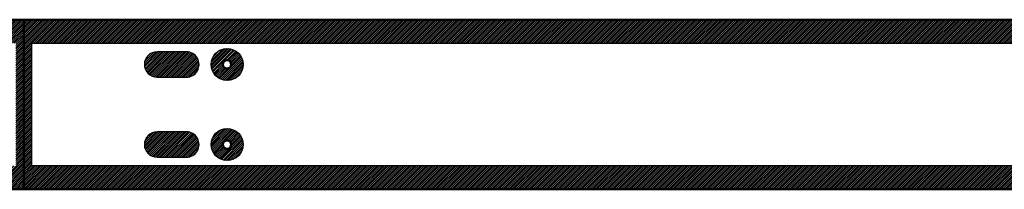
# Model space of a CAD drawing. Header units: millimetres. Extents: x 0 to 3050, y -127 to 0.
# Tile 4 of 6: x 1522 to 2260, y -127 to 0. Entities that reach past the tile are written whole.
import ezdxf

# ---------------------------------------------------------------- set-up
doc = ezdxf.new("R2010")
doc.units = ezdxf.units.MM
for name, color, linetype, true_color in [('SkLO BORDER OF DRILLING AREA', 96, 'Continuous', 0x007f00), ('SkLO CANOPY OUTLINE', 192, 'Continuous', 0x7d26cd), ('SkLO MOUNTING HOLES', 192, 'Continuous', 0x7d26cd), ('SkLO NO DRILLING AREA', 12, 'Continuous', 0xc80000)]:
    doc.layers.add(name, color=color, linetype=linetype, true_color=true_color)
pattern_1 = [(45, (11630.7304, 127), (-0.70710678, 0.70710678), [])]

msp = doc.modelspace()

# ---------------------------------------------------------------- hatches: boundary and pattern name
at = {"layer": 'SkLO NO DRILLING AREA'}
h = msp.add_hatch(dxfattribs=at)
h.set_pattern_fill('Hatch1', color=256, scale=8, angle=45, style=0, pattern_type=2)
h.set_pattern_definition([(45, (12133.8838, 508), (-0.70710678, 0.70710678), [])])
h.paths.add_polyline_path([(0, 0), (1525, 0), (1525, -127), (0, -127)], flags=0)
h.paths.add_polyline_path([(17.5, -17.5), (1519, -17.5), (1519, -109.5), (17.5, -109.5)], flags=0)
h = msp.add_hatch(dxfattribs=at)
h.set_pattern_fill('Hatch1', color=256, scale=8, angle=45, style=0, pattern_type=2)
h.set_pattern_definition([(45, (13658.8838, 508), (-0.70710678, 0.70710678), [])])
h.paths.add_polyline_path([(1525, 0), (3050, 0), (3050, -127), (1525, -127)], flags=0)
h.paths.add_polyline_path([(1531, -17.5), (3032.5, -17.5), (3032.5, -109.5), (1531, -109.5)], flags=0)
h = msp.add_hatch(dxfattribs=at)
h.set_pattern_fill('Hatch1', color=256, scale=8, angle=45, style=0, pattern_type=2)
h.set_pattern_definition(pattern_1)
h.paths.add_polyline_path([(1689.5, -33.5), (1689.5, -33.29), (1689.49, -33.08), (1689.48, -32.87), (1689.47, -32.67), (1689.45, -32.46), (1689.43, -32.25), (1689.41, -32.04), (1689.38, -31.83), (1689.35, -31.63), (1689.32, -31.42), (1689.28, -31.22), (1689.24, -31.01), (1689.19, -30.81), (1689.15, -30.6), (1689.09, -30.4), (1689.04, -30.2), (1688.98, -30), (1688.92, -29.8), (1688.85, -29.6), (1688.78, -29.41), (1688.71, -29.21), (1688.63, -29.02), (1688.55, -28.82), (1688.47, -28.63), (1688.38, -28.44), (1688.29, -28.25), (1688.2, -28.07), (1688.1, -27.88), (1688, -27.7), (1687.9, -27.52), (1687.8, -27.33), (1687.69, -27.16), (1687.57, -26.98), (1687.46, -26.81), (1687.34, -26.63), (1687.22, -26.46), (1687.1, -26.3), (1686.97, -26.13), (1686.84, -25.97), (1686.71, -25.8), (1686.57, -25.65), (1686.43, -25.49), (1686.29, -25.33), (1686.15, -25.18), (1686, -25.03), (1685.86, -24.89), (1685.7, -24.74), (1685.55, -24.6), (1685.39, -24.46), (1685.24, -24.33), (1685.07, -24.19), (1684.91, -24.06), (1684.75, -23.93), (1684.58, -23.81), (1684.41, -23.69), (1684.24, -23.57), (1684.06, -23.45), (1683.89, -23.34), (1683.71, -23.23), (1683.53, -23.13), (1683.35, -23.02), (1683.17, -22.92), (1682.98, -22.82), (1682.79, -22.73), (1682.61, -22.64), (1682.42, -22.55), (1682.22, -22.47), (1682.03, -22.39), (1681.84, -22.31), (1681.64, -22.24), (1681.45, -22.17), (1681.25, -22.1), (1681.05, -22.04), (1680.85, -21.98), (1680.65, -21.92), (1680.45, -21.87), (1680.24, -21.82), (1680.04, -21.77), (1679.83, -21.73), (1679.63, -21.69), (1679.42, -21.66), (1679.22, -21.62), (1679.01, -21.6), (1678.8, -21.57), (1678.59, -21.55), (1678.39, -21.53), (1678.18, -21.52), (1677.97, -21.51), (1677.76, -21.5), (1677.55, -21.5), (1677.34, -21.5), (1677.13, -21.51), (1676.93, -21.51), (1676.72, -21.53), (1676.51, -21.54), (1676.3, -21.56), (1676.09, -21.58), (1675.89, -21.61), (1675.68, -21.64), (1675.47, -21.67), (1675.27, -21.71), (1675.06, -21.75), (1674.86, -21.79), (1674.66, -21.84), (1674.45, -21.89), (1674.25, -21.95), (1674.05, -22.01), (1673.85, -22.07), (1673.65, -22.13), (1673.46, -22.2), (1673.26, -22.27), (1673.07, -22.35), (1672.87, -22.43), (1672.68, -22.51), (1672.49, -22.6), (1672.3, -22.69), (1672.11, -22.78), (1671.93, -22.87), (1671.74, -22.97), (1671.56, -23.07), (1671.38, -23.18), (1671.2, -23.29), (1671.02, -23.4), (1670.85, -23.51), (1670.68, -23.63), (1670.51, -23.75), (1670.34, -23.87), (1670.17, -24), (1670.01, -24.13), (1669.84, -24.26), (1669.68, -24.39), (1669.53, -24.53), (1669.37, -24.67), (1669.22, -24.81), (1669.07, -24.96), (1668.92, -25.11), (1668.78, -25.26), (1668.64, -25.41), (1668.5, -25.57), (1668.36, -25.72), (1668.23, -25.88), (1668.09, -26.05), (1667.97, -26.21), (1667.84, -26.38), (1667.72, -26.55), (1667.6, -26.72), (1667.48, -26.89), (1667.37, -27.07), (1667.26, -27.25), (1667.15, -27.42), (1667.05, -27.61), (1666.95, -27.79), (1666.85, -27.97), (1666.75, -28.16), (1666.66, -28.35), (1666.57, -28.54), (1666.49, -28.73), (1666.41, -28.92), (1666.33, -29.11), (1666.26, -29.31), (1666.18, -29.5), (1666.12, -29.7), (1666.05, -29.9), (1665.99, -30.1), (1665.93, -30.3), (1665.88, -30.5), (1665.83, -30.71), (1665.78, -30.91), (1665.74, -31.11), (1665.7, -31.32), (1665.66, -31.52), (1665.63, -31.73), (1665.6, -31.94), (1665.58, -32.15), (1665.55, -32.35), (1665.54, -32.56), (1665.52, -32.77), (1665.51, -32.98), (1665.5, -33.19), (1665.5, -33.4), (1665.5, -33.6), (1665.5, -33.81), (1665.51, -34.02), (1665.52, -34.23), (1665.54, -34.44), (1665.55, -34.65), (1665.58, -34.85), (1665.6, -35.06), (1665.63, -35.27), (1665.66, -35.48), (1665.7, -35.68), (1665.74, -35.89), (1665.78, -36.09), (1665.83, -36.29), (1665.88, -36.5), (1665.93, -36.7), (1665.99, -36.9), (1666.05, -37.1), (1666.12, -37.3), (1666.18, -37.5), (1666.26, -37.69), (1666.33, -37.89), (1666.41, -38.08), (1666.49, -38.27), (1666.57, -38.46), (1666.66, -38.65), (1666.75, -38.84), (1666.85, -39.03), (1666.95, -39.21), (1667.05, -39.39), (1667.15, -39.58), (1667.26, -39.75), (1667.37, -39.93), (1667.48, -40.11), (1667.6, -40.28), (1667.72, -40.45), (1667.84, -40.62), (1667.97, -40.79), (1668.09, -40.95), (1668.23, -41.12), (1668.36, -41.28), (1668.5, -41.43), (1668.64, -41.59), (1668.78, -41.74), (1668.92, -41.89), (1669.07, -42.04), (1669.22, -42.19), (1669.37, -42.33), (1669.53, -42.47), (1669.68, -42.61), (1669.84, -42.74), (1670.01, -42.87), (1670.17, -43), (1670.34, -43.13), (1670.51, -43.25), (1670.68, -43.37), (1670.85, -43.49), (1671.02, -43.6), (1671.2, -43.71), (1671.38, -43.82), (1671.56, -43.93), (1671.74, -44.03), (1671.93, -44.13), (1672.11, -44.22), (1672.3, -44.31), (1672.49, -44.4), (1672.68, -44.49), (1672.87, -44.57), (1673.07, -44.65), (1673.26, -44.73), (1673.46, -44.8), (1673.65, -44.87), (1673.85, -44.93), (1674.05, -44.99), (1674.25, -45.05), (1674.45, -45.11), (1674.66, -45.16), (1674.86, -45.21), (1675.06, -45.25), (1675.27, -45.29), (1675.47, -45.33), (1675.68, -45.36), (1675.89, -45.39), (1676.09, -45.42), (1676.3, -45.44), (1676.51, -45.46), (1676.72, -45.47), (1676.93, -45.49), (1677.13, -45.49), (1677.34, -45.5), (1677.55, -45.5), (1677.76, -45.5), (1677.97, -45.49), (1678.18, -45.48), (1678.39, -45.47), (1678.59, -45.45), (1678.8, -45.43), (1679.01, -45.4), (1679.22, -45.38), (1679.42, -45.34), (1679.63, -45.31), (1679.83, -45.27), (1680.04, -45.23), (1680.24, -45.18), (1680.45, -45.13), (1680.65, -45.08), (1680.85, -45.02), (1681.05, -44.96), (1681.25, -44.9), (1681.45, -44.83), (1681.64, -44.76), (1681.84, -44.69), (1682.03, -44.61), (1682.22, -44.53), (1682.42, -44.45), (1682.61, -44.36), (1682.79, -44.27), (1682.98, -44.18), (1683.17, -44.08), (1683.35, -43.98), (1683.53, -43.87), (1683.71, -43.77), (1683.89, -43.66), (1684.06, -43.55), (1684.24, -43.43), (1684.41, -43.31), (1684.58, -43.19), (1684.75, -43.07), (1684.91, -42.94), (1685.07, -42.81), (1685.24, -42.67), (1685.39, -42.54), (1685.55, -42.4), (1685.7, -42.26), (1685.86, -42.11), (1686, -41.97), (1686.15, -41.82), (1686.29, -41.67), (1686.43, -41.51), (1686.57, -41.35), (1686.71, -41.2), (1686.84, -41.03), (1686.97, -40.87), (1687.1, -40.7), (1687.22, -40.54), (1687.34, -40.37), (1687.46, -40.19), (1687.57, -40.02), (1687.69, -39.84), (1687.8, -39.67), (1687.9, -39.48), (1688, -39.3), (1688.1, -39.12), (1688.2, -38.93), (1688.29, -38.75), (1688.38, -38.56), (1688.47, -38.37), (1688.55, -38.18), (1688.63, -37.98), (1688.71, -37.79), (1688.78, -37.59), (1688.85, -37.4), (1688.92, -37.2), (1688.98, -37), (1689.04, -36.8), (1689.09, -36.6), (1689.15, -36.4), (1689.19, -36.19), (1689.24, -35.99), (1689.28, -35.78), (1689.32, -35.58), (1689.35, -35.37), (1689.38, -35.17), (1689.41, -34.96), (1689.43, -34.75), (1689.45, -34.54), (1689.47, -34.33), (1689.48, -34.13), (1689.49, -33.92), (1689.5, -33.71)], flags=0)
h.paths.add_polyline_path([(1680.6, -33.5), (1680.6, -33.55), (1680.6, -33.61), (1680.6, -33.66), (1680.59, -33.72), (1680.59, -33.77), (1680.58, -33.82), (1680.58, -33.88), (1680.57, -33.93), (1680.56, -33.98), (1680.55, -34.04), (1680.54, -34.09), (1680.53, -34.14), (1680.52, -34.2), (1680.51, -34.25), (1680.49, -34.3), (1680.48, -34.35), (1680.47, -34.4), (1680.45, -34.46), (1680.43, -34.51), (1680.41, -34.56), (1680.4, -34.61), (1680.38, -34.66), (1680.35, -34.71), (1680.33, -34.76), (1680.31, -34.81), (1680.29, -34.86), (1680.26, -34.9), (1680.24, -34.95), (1680.21, -35), (1680.19, -35.05), (1680.16, -35.09), (1680.13, -35.14), (1680.1, -35.18), (1680.07, -35.23), (1680.04, -35.27), (1680.01, -35.32), (1679.98, -35.36), (1679.95, -35.4), (1679.91, -35.45), (1679.88, -35.49), (1679.84, -35.53), (1679.81, -35.57), (1679.77, -35.61), (1679.73, -35.65), (1679.7, -35.69), (1679.66, -35.73), (1679.62, -35.76), (1679.58, -35.8), (1679.54, -35.83), (1679.5, -35.87), (1679.46, -35.9), (1679.41, -35.94), (1679.37, -35.97), (1679.33, -36), (1679.28, -36.03), (1679.24, -36.07), (1679.2, -36.1), (1679.15, -36.12), (1679.1, -36.15), (1679.06, -36.18), (1679.01, -36.21), (1678.96, -36.23), (1678.92, -36.26), (1678.87, -36.28), (1678.82, -36.31), (1678.77, -36.33), (1678.72, -36.35), (1678.67, -36.37), (1678.62, -36.39), (1678.57, -36.41), (1678.52, -36.43), (1678.47, -36.44), (1678.42, -36.46), (1678.37, -36.48), (1678.31, -36.49), (1678.26, -36.51), (1678.21, -36.52), (1678.16, -36.53), (1678.1, -36.54), (1678.05, -36.55), (1678, -36.56), (1677.94, -36.57), (1677.89, -36.58), (1677.84, -36.58), (1677.78, -36.59), (1677.73, -36.59), (1677.68, -36.6), (1677.62, -36.6), (1677.57, -36.6), (1677.51, -36.6), (1677.46, -36.6), (1677.41, -36.6), (1677.35, -36.6), (1677.3, -36.59), (1677.24, -36.59), (1677.19, -36.58), (1677.14, -36.58), (1677.08, -36.57), (1677.03, -36.56), (1676.98, -36.56), (1676.92, -36.55), (1676.87, -36.54), (1676.82, -36.52), (1676.77, -36.51), (1676.71, -36.5), (1676.66, -36.48), (1676.61, -36.47), (1676.56, -36.45), (1676.51, -36.44), (1676.46, -36.42), (1676.4, -36.4), (1676.35, -36.38), (1676.3, -36.36), (1676.25, -36.34), (1676.21, -36.32), (1676.16, -36.29), (1676.11, -36.27), (1676.06, -36.25), (1676.01, -36.22), (1675.97, -36.19), (1675.92, -36.17), (1675.87, -36.14), (1675.83, -36.11), (1675.78, -36.08), (1675.74, -36.05), (1675.69, -36.02), (1675.65, -35.99), (1675.61, -35.95), (1675.56, -35.92), (1675.52, -35.89), (1675.48, -35.85), (1675.44, -35.82), (1675.4, -35.78), (1675.36, -35.74), (1675.32, -35.71), (1675.28, -35.67), (1675.25, -35.63), (1675.21, -35.59), (1675.17, -35.55), (1675.14, -35.51), (1675.1, -35.47), (1675.07, -35.43), (1675.04, -35.38), (1675, -35.34), (1674.97, -35.3), (1674.94, -35.25), (1674.91, -35.21), (1674.88, -35.16), (1674.85, -35.12), (1674.83, -35.07), (1674.8, -35.02), (1674.77, -34.98), (1674.75, -34.93), (1674.72, -34.88), (1674.7, -34.83), (1674.68, -34.78), (1674.66, -34.73), (1674.63, -34.68), (1674.61, -34.63), (1674.6, -34.58), (1674.58, -34.53), (1674.56, -34.48), (1674.54, -34.43), (1674.53, -34.38), (1674.51, -34.33), (1674.5, -34.27), (1674.49, -34.22), (1674.47, -34.17), (1674.46, -34.12), (1674.45, -34.06), (1674.44, -34.01), (1674.43, -33.96), (1674.43, -33.9), (1674.42, -33.85), (1674.41, -33.8), (1674.41, -33.74), (1674.41, -33.69), (1674.4, -33.63), (1674.4, -33.58), (1674.4, -33.53), (1674.4, -33.47), (1674.4, -33.42), (1674.4, -33.37), (1674.41, -33.31), (1674.41, -33.26), (1674.41, -33.2), (1674.42, -33.15), (1674.43, -33.1), (1674.43, -33.04), (1674.44, -32.99), (1674.45, -32.94), (1674.46, -32.88), (1674.47, -32.83), (1674.49, -32.78), (1674.5, -32.73), (1674.51, -32.67), (1674.53, -32.62), (1674.54, -32.57), (1674.56, -32.52), (1674.58, -32.47), (1674.6, -32.42), (1674.61, -32.37), (1674.63, -32.32), (1674.66, -32.27), (1674.68, -32.22), (1674.7, -32.17), (1674.72, -32.12), (1674.75, -32.07), (1674.77, -32.02), (1674.8, -31.98), (1674.83, -31.93), (1674.85, -31.88), (1674.88, -31.84), (1674.91, -31.79), (1674.94, -31.75), (1674.97, -31.7), (1675, -31.66), (1675.04, -31.62), (1675.07, -31.57), (1675.1, -31.53), (1675.14, -31.49), (1675.17, -31.45), (1675.21, -31.41), (1675.25, -31.37), (1675.28, -31.33), (1675.32, -31.29), (1675.36, -31.26), (1675.4, -31.22), (1675.44, -31.18), (1675.48, -31.15), (1675.52, -31.11), (1675.56, -31.08), (1675.61, -31.05), (1675.65, -31.01), (1675.69, -30.98), (1675.74, -30.95), (1675.78, -30.92), (1675.83, -30.89), (1675.87, -30.86), (1675.92, -30.83), (1675.97, -30.81), (1676.01, -30.78), (1676.06, -30.75), (1676.11, -30.73), (1676.16, -30.71), (1676.21, -30.68), (1676.25, -30.66), (1676.3, -30.64), (1676.35, -30.62), (1676.4, -30.6), (1676.46, -30.58), (1676.51, -30.56), (1676.56, -30.55), (1676.61, -30.53), (1676.66, -30.52), (1676.71, -30.5), (1676.77, -30.49), (1676.82, -30.48), (1676.87, -30.46), (1676.92, -30.45), (1676.98, -30.44), (1677.03, -30.44), (1677.08, -30.43), (1677.14, -30.42), (1677.19, -30.42), (1677.24, -30.41), (1677.3, -30.41), (1677.35, -30.4), (1677.41, -30.4), (1677.46, -30.4), (1677.51, -30.4), (1677.57, -30.4), (1677.62, -30.4), (1677.68, -30.4), (1677.73, -30.41), (1677.78, -30.41), (1677.84, -30.42), (1677.89, -30.42), (1677.94, -30.43), (1678, -30.44), (1678.05, -30.45), (1678.1, -30.46), (1678.16, -30.47), (1678.21, -30.48), (1678.26, -30.49), (1678.31, -30.51), (1678.37, -30.52), (1678.42, -30.54), (1678.47, -30.56), (1678.52, -30.57), (1678.57, -30.59), (1678.62, -30.61), (1678.67, -30.63), (1678.72, -30.65), (1678.77, -30.67), (1678.82, -30.69), (1678.87, -30.72), (1678.92, -30.74), (1678.96, -30.77), (1679.01, -30.79), (1679.06, -30.82), (1679.1, -30.85), (1679.15, -30.88), (1679.2, -30.9), (1679.24, -30.93), (1679.28, -30.97), (1679.33, -31), (1679.37, -31.03), (1679.41, -31.06), (1679.46, -31.1), (1679.5, -31.13), (1679.54, -31.17), (1679.58, -31.2), (1679.62, -31.24), (1679.66, -31.27), (1679.7, -31.31), (1679.73, -31.35), (1679.77, -31.39), (1679.81, -31.43), (1679.84, -31.47), (1679.88, -31.51), (1679.91, -31.55), (1679.95, -31.6), (1679.98, -31.64), (1680.01, -31.68), (1680.04, -31.73), (1680.07, -31.77), (1680.1, -31.82), (1680.13, -31.86), (1680.16, -31.91), (1680.19, -31.95), (1680.21, -32), (1680.24, -32.05), (1680.26, -32.1), (1680.29, -32.14), (1680.31, -32.19), (1680.33, -32.24), (1680.35, -32.29), (1680.38, -32.34), (1680.4, -32.39), (1680.41, -32.44), (1680.43, -32.49), (1680.45, -32.54), (1680.47, -32.6), (1680.48, -32.65), (1680.49, -32.7), (1680.51, -32.75), (1680.52, -32.8), (1680.53, -32.86), (1680.54, -32.91), (1680.55, -32.96), (1680.56, -33.02), (1680.57, -33.07), (1680.58, -33.12), (1680.58, -33.18), (1680.59, -33.23), (1680.59, -33.28), (1680.6, -33.34), (1680.6, -33.39), (1680.6, -33.45)], flags=0)
h = msp.add_hatch(dxfattribs=at)
h.set_pattern_fill('Hatch1', color=256, scale=8, angle=45, style=0, pattern_type=2)
h.set_pattern_definition([(45, (12355.8838, 538), (-0.70710678, 0.70710678), [])])
h.paths.add_polyline_path([(1647, -24), (1625, -24), (1624.89, -24), (1624.77, -24), (1624.66, -24.01), (1624.54, -24.01), (1624.43, -24.02), (1624.31, -24.02), (1624.2, -24.03), (1624.08, -24.04), (1623.97, -24.06), (1623.85, -24.07), (1623.74, -24.08), (1623.62, -24.1), (1623.51, -24.12), (1623.39, -24.14), (1623.28, -24.16), (1623.16, -24.18), (1623.05, -24.2), (1622.94, -24.23), (1622.82, -24.25), (1622.71, -24.28), (1622.59, -24.31), (1622.48, -24.34), (1622.37, -24.37), (1622.25, -24.41), (1622.14, -24.44), (1622.03, -24.48), (1621.92, -24.51), (1621.81, -24.55), (1621.69, -24.59), (1621.58, -24.64), (1621.47, -24.68), (1621.36, -24.72), (1621.26, -24.77), (1621.15, -24.82), (1621.04, -24.86), (1620.93, -24.91), (1620.83, -24.97), (1620.72, -25.02), (1620.62, -25.07), (1620.51, -25.13), (1620.41, -25.18), (1620.31, -25.24), (1620.2, -25.3), (1620.1, -25.36), (1620, -25.42), (1619.9, -25.48), (1619.8, -25.55), (1619.71, -25.61), (1619.61, -25.68), (1619.51, -25.74), (1619.42, -25.81), (1619.33, -25.88), (1619.23, -25.95), (1619.14, -26.02), (1619.05, -26.09), (1618.96, -26.17), (1618.87, -26.24), (1618.78, -26.32), (1618.7, -26.39), (1618.61, -26.47), (1618.53, -26.55), (1618.45, -26.62), (1618.36, -26.7), (1618.28, -26.78), (1618.2, -26.86), (1618.12, -26.95), (1618.05, -27.03), (1617.97, -27.11), (1617.89, -27.2), (1617.82, -27.28), (1617.74, -27.37), (1617.67, -27.46), (1617.59, -27.55), (1617.52, -27.64), (1617.45, -27.73), (1617.38, -27.83), (1617.31, -27.92), (1617.24, -28.01), (1617.18, -28.11), (1617.11, -28.21), (1617.05, -28.3), (1616.98, -28.4), (1616.92, -28.5), (1616.86, -28.6), (1616.8, -28.7), (1616.74, -28.81), (1616.68, -28.91), (1616.63, -29.01), (1616.57, -29.12), (1616.52, -29.22), (1616.47, -29.33), (1616.41, -29.43), (1616.36, -29.54), (1616.32, -29.65), (1616.27, -29.76), (1616.22, -29.86), (1616.18, -29.97), (1616.14, -30.08), (1616.09, -30.19), (1616.05, -30.31), (1616.01, -30.42), (1615.98, -30.53), (1615.94, -30.64), (1615.91, -30.75), (1615.87, -30.87), (1615.84, -30.98), (1615.81, -31.09), (1615.78, -31.21), (1615.75, -31.32), (1615.73, -31.44), (1615.7, -31.55), (1615.68, -31.66), (1615.66, -31.78), (1615.64, -31.89), (1615.62, -32.01), (1615.6, -32.12), (1615.58, -32.24), (1615.57, -32.35), (1615.56, -32.47), (1615.54, -32.58), (1615.53, -32.7), (1615.52, -32.81), (1615.52, -32.93), (1615.51, -33.04), (1615.51, -33.16), (1615.5, -33.27), (1615.5, -33.39), (1615.5, -33.5), (1615.5, -33.61), (1615.5, -33.73), (1615.51, -33.84), (1615.51, -33.96), (1615.52, -34.07), (1615.52, -34.19), (1615.53, -34.3), (1615.54, -34.42), (1615.56, -34.53), (1615.57, -34.65), (1615.58, -34.76), (1615.6, -34.88), (1615.62, -34.99), (1615.64, -35.11), (1615.66, -35.22), (1615.68, -35.34), (1615.7, -35.45), (1615.73, -35.56), (1615.75, -35.68), (1615.78, -35.79), (1615.81, -35.91), (1615.84, -36.02), (1615.87, -36.13), (1615.91, -36.25), (1615.94, -36.36), (1615.98, -36.47), (1616.01, -36.58), (1616.05, -36.69), (1616.09, -36.81), (1616.14, -36.92), (1616.18, -37.03), (1616.22, -37.14), (1616.27, -37.24), (1616.32, -37.35), (1616.36, -37.46), (1616.41, -37.57), (1616.47, -37.67), (1616.52, -37.78), (1616.57, -37.88), (1616.63, -37.99), (1616.68, -38.09), (1616.74, -38.19), (1616.8, -38.3), (1616.86, -38.4), (1616.92, -38.5), (1616.98, -38.6), (1617.05, -38.7), (1617.11, -38.79), (1617.18, -38.89), (1617.24, -38.99), (1617.31, -39.08), (1617.38, -39.17), (1617.45, -39.27), (1617.52, -39.36), (1617.59, -39.45), (1617.67, -39.54), (1617.74, -39.63), (1617.82, -39.72), (1617.89, -39.8), (1617.97, -39.89), (1618.05, -39.97), (1618.12, -40.05), (1618.2, -40.14), (1618.28, -40.22), (1618.36, -40.3), (1618.45, -40.38), (1618.53, -40.45), (1618.61, -40.53), (1618.7, -40.61), (1618.78, -40.68), (1618.87, -40.76), (1618.96, -40.83), (1619.05, -40.91), (1619.14, -40.98), (1619.23, -41.05), (1619.33, -41.12), (1619.42, -41.19), (1619.51, -41.26), (1619.61, -41.32), (1619.71, -41.39), (1619.8, -41.45), (1619.9, -41.52), (1620, -41.58), (1620.1, -41.64), (1620.2, -41.7), (1620.31, -41.76), (1620.41, -41.82), (1620.51, -41.87), (1620.62, -41.93), (1620.72, -41.98), (1620.83, -42.03), (1620.93, -42.09), (1621.04, -42.14), (1621.15, -42.18), (1621.26, -42.23), (1621.36, -42.28), (1621.47, -42.32), (1621.58, -42.36), (1621.69, -42.41), (1621.81, -42.45), (1621.92, -42.49), (1622.03, -42.52), (1622.14, -42.56), (1622.25, -42.59), (1622.37, -42.63), (1622.48, -42.66), (1622.59, -42.69), (1622.71, -42.72), (1622.82, -42.75), (1622.94, -42.77), (1623.05, -42.8), (1623.16, -42.82), (1623.28, -42.84), (1623.39, -42.86), (1623.51, -42.88), (1623.62, -42.9), (1623.74, -42.92), (1623.85, -42.93), (1623.97, -42.94), (1624.08, -42.96), (1624.2, -42.97), (1624.31, -42.98), (1624.43, -42.98), (1624.54, -42.99), (1624.66, -42.99), (1624.77, -43), (1624.89, -43), (1625, -43), (1647, -43), (1647.11, -43), (1647.23, -43), (1647.34, -42.99), (1647.46, -42.99), (1647.57, -42.98), (1647.69, -42.98), (1647.8, -42.97), (1647.92, -42.96), (1648.03, -42.94), (1648.15, -42.93), (1648.26, -42.92), (1648.38, -42.9), (1648.49, -42.88), (1648.61, -42.86), (1648.72, -42.84), (1648.84, -42.82), (1648.95, -42.8), (1649.06, -42.77), (1649.18, -42.75), (1649.29, -42.72), (1649.41, -42.69), (1649.52, -42.66), (1649.63, -42.63), (1649.75, -42.59), (1649.86, -42.56), (1649.97, -42.52), (1650.08, -42.49), (1650.19, -42.45), (1650.31, -42.41), (1650.42, -42.36), (1650.53, -42.32), (1650.64, -42.28), (1650.74, -42.23), (1650.85, -42.18), (1650.96, -42.14), (1651.07, -42.09), (1651.17, -42.03), (1651.28, -41.98), (1651.38, -41.93), (1651.49, -41.87), (1651.59, -41.82), (1651.69, -41.76), (1651.8, -41.7), (1651.9, -41.64), (1652, -41.58), (1652.1, -41.52), (1652.2, -41.45), (1652.29, -41.39), (1652.39, -41.32), (1652.49, -41.26), (1652.58, -41.19), (1652.67, -41.12), (1652.77, -41.05), (1652.86, -40.98), (1652.95, -40.91), (1653.04, -40.83), (1653.13, -40.76), (1653.22, -40.68), (1653.3, -40.61), (1653.39, -40.53), (1653.47, -40.45), (1653.55, -40.38), (1653.64, -40.3), (1653.72, -40.22), (1653.8, -40.14), (1653.88, -40.05), (1653.95, -39.97), (1654.03, -39.89), (1654.11, -39.8), (1654.18, -39.72), (1654.26, -39.63), (1654.33, -39.54), (1654.41, -39.45), (1654.48, -39.36), (1654.55, -39.27), (1654.62, -39.17), (1654.69, -39.08), (1654.76, -38.99), (1654.82, -38.89), (1654.89, -38.79), (1654.95, -38.7), (1655.02, -38.6), (1655.08, -38.5), (1655.14, -38.4), (1655.2, -38.3), (1655.26, -38.19), (1655.32, -38.09), (1655.37, -37.99), (1655.43, -37.88), (1655.48, -37.78), (1655.53, -37.67), (1655.59, -37.57), (1655.64, -37.46), (1655.68, -37.35), (1655.73, -37.24), (1655.78, -37.14), (1655.82, -37.03), (1655.86, -36.92), (1655.91, -36.81), (1655.95, -36.69), (1655.99, -36.58), (1656.02, -36.47), (1656.06, -36.36), (1656.09, -36.25), (1656.13, -36.13), (1656.16, -36.02), (1656.19, -35.91), (1656.22, -35.79), (1656.25, -35.68), (1656.27, -35.56), (1656.3, -35.45), (1656.32, -35.34), (1656.34, -35.22), (1656.36, -35.11), (1656.38, -34.99), (1656.4, -34.88), (1656.42, -34.76), (1656.43, -34.65), (1656.44, -34.53), (1656.46, -34.42), (1656.47, -34.3), (1656.48, -34.19), (1656.48, -34.07), (1656.49, -33.96), (1656.49, -33.84), (1656.5, -33.73), (1656.5, -33.61), (1656.5, -33.5), (1656.5, -33.39), (1656.5, -33.27), (1656.49, -33.16), (1656.49, -33.04), (1656.48, -32.93), (1656.48, -32.81), (1656.47, -32.7), (1656.46, -32.58), (1656.44, -32.47), (1656.43, -32.35), (1656.42, -32.24), (1656.4, -32.12), (1656.38, -32.01), (1656.36, -31.89), (1656.34, -31.78), (1656.32, -31.66), (1656.3, -31.55), (1656.27, -31.44), (1656.25, -31.32), (1656.22, -31.21), (1656.19, -31.09), (1656.16, -30.98), (1656.13, -30.87), (1656.09, -30.75), (1656.06, -30.64), (1656.02, -30.53), (1655.99, -30.42), (1655.95, -30.31), (1655.91, -30.19), (1655.86, -30.08), (1655.82, -29.97), (1655.78, -29.86), (1655.73, -29.76), (1655.68, -29.65), (1655.64, -29.54), (1655.59, -29.43), (1655.53, -29.33), (1655.48, -29.22), (1655.43, -29.12), (1655.37, -29.01), (1655.32, -28.91), (1655.26, -28.81), (1655.2, -28.7), (1655.14, -28.6), (1655.08, -28.5), (1655.02, -28.4), (1654.95, -28.3), (1654.89, -28.21), (1654.82, -28.11), (1654.76, -28.01), (1654.69, -27.92), (1654.62, -27.83), (1654.55, -27.73), (1654.48, -27.64), (1654.41, -27.55), (1654.33, -27.46), (1654.26, -27.37), (1654.18, -27.28), (1654.11, -27.2), (1654.03, -27.11), (1653.95, -27.03), (1653.88, -26.95), (1653.8, -26.86), (1653.72, -26.78), (1653.64, -26.7), (1653.55, -26.62), (1653.47, -26.55), (1653.39, -26.47), (1653.3, -26.39), (1653.22, -26.32), (1653.13, -26.24), (1653.04, -26.17), (1652.95, -26.09), (1652.86, -26.02), (1652.77, -25.95), (1652.67, -25.88), (1652.58, -25.81), (1652.49, -25.74), (1652.39, -25.68), (1652.29, -25.61), (1652.2, -25.55), (1652.1, -25.48), (1652, -25.42), (1651.9, -25.36), (1651.8, -25.3), (1651.69, -25.24), (1651.59, -25.18), (1651.49, -25.13), (1651.38, -25.07), (1651.28, -25.02), (1651.17, -24.97), (1651.07, -24.91), (1650.96, -24.86), (1650.85, -24.82), (1650.74, -24.77), (1650.64, -24.72), (1650.53, -24.68), (1650.42, -24.64), (1650.31, -24.59), (1650.19, -24.55), (1650.08, -24.51), (1649.97, -24.48), (1649.86, -24.44), (1649.75, -24.41), (1649.63, -24.37), (1649.52, -24.34), (1649.41, -24.31), (1649.29, -24.28), (1649.18, -24.25), (1649.06, -24.23), (1648.95, -24.2), (1648.84, -24.18), (1648.72, -24.16), (1648.61, -24.14), (1648.49, -24.12), (1648.38, -24.1), (1648.26, -24.08), (1648.15, -24.07), (1648.03, -24.06), (1647.92, -24.04), (1647.8, -24.03), (1647.69, -24.02), (1647.57, -24.02), (1647.46, -24.01), (1647.34, -24.01), (1647.23, -24), (1647.11, -24)], flags=0)
h = msp.add_hatch(dxfattribs=at)
h.set_pattern_fill('Hatch1', color=256, scale=8, angle=45, style=0, pattern_type=2)
h.set_pattern_definition([(45, (12355.8838, 478), (-0.70710678, 0.70710678), [])])
h.paths.add_polyline_path([(1647, -84), (1625, -84), (1624.89, -84), (1624.77, -84), (1624.66, -84.01), (1624.54, -84.01), (1624.43, -84.02), (1624.31, -84.02), (1624.2, -84.03), (1624.08, -84.04), (1623.97, -84.06), (1623.85, -84.07), (1623.74, -84.08), (1623.62, -84.1), (1623.51, -84.12), (1623.39, -84.14), (1623.28, -84.16), (1623.16, -84.18), (1623.05, -84.2), (1622.94, -84.23), (1622.82, -84.25), (1622.71, -84.28), (1622.59, -84.31), (1622.48, -84.34), (1622.37, -84.37), (1622.25, -84.41), (1622.14, -84.44), (1622.03, -84.48), (1621.92, -84.51), (1621.81, -84.55), (1621.69, -84.59), (1621.58, -84.64), (1621.47, -84.68), (1621.36, -84.72), (1621.26, -84.77), (1621.15, -84.82), (1621.04, -84.86), (1620.93, -84.91), (1620.83, -84.97), (1620.72, -85.02), (1620.62, -85.07), (1620.51, -85.13), (1620.41, -85.18), (1620.31, -85.24), (1620.2, -85.3), (1620.1, -85.36), (1620, -85.42), (1619.9, -85.48), (1619.8, -85.55), (1619.71, -85.61), (1619.61, -85.68), (1619.51, -85.74), (1619.42, -85.81), (1619.33, -85.88), (1619.23, -85.95), (1619.14, -86.02), (1619.05, -86.09), (1618.96, -86.17), (1618.87, -86.24), (1618.78, -86.32), (1618.7, -86.39), (1618.61, -86.47), (1618.53, -86.55), (1618.45, -86.62), (1618.36, -86.7), (1618.28, -86.78), (1618.2, -86.86), (1618.12, -86.95), (1618.05, -87.03), (1617.97, -87.11), (1617.89, -87.2), (1617.82, -87.28), (1617.74, -87.37), (1617.67, -87.46), (1617.59, -87.55), (1617.52, -87.64), (1617.45, -87.73), (1617.38, -87.83), (1617.31, -87.92), (1617.24, -88.01), (1617.18, -88.11), (1617.11, -88.21), (1617.05, -88.3), (1616.98, -88.4), (1616.92, -88.5), (1616.86, -88.6), (1616.8, -88.7), (1616.74, -88.81), (1616.68, -88.91), (1616.63, -89.01), (1616.57, -89.12), (1616.52, -89.22), (1616.47, -89.33), (1616.41, -89.43), (1616.36, -89.54), (1616.32, -89.65), (1616.27, -89.76), (1616.22, -89.86), (1616.18, -89.97), (1616.14, -90.08), (1616.09, -90.19), (1616.05, -90.31), (1616.01, -90.42), (1615.98, -90.53), (1615.94, -90.64), (1615.91, -90.75), (1615.87, -90.87), (1615.84, -90.98), (1615.81, -91.09), (1615.78, -91.21), (1615.75, -91.32), (1615.73, -91.44), (1615.7, -91.55), (1615.68, -91.66), (1615.66, -91.78), (1615.64, -91.89), (1615.62, -92.01), (1615.6, -92.12), (1615.58, -92.24), (1615.57, -92.35), (1615.56, -92.47), (1615.54, -92.58), (1615.53, -92.7), (1615.52, -92.81), (1615.52, -92.93), (1615.51, -93.04), (1615.51, -93.16), (1615.5, -93.27), (1615.5, -93.39), (1615.5, -93.5), (1615.5, -93.61), (1615.5, -93.73), (1615.51, -93.84), (1615.51, -93.96), (1615.52, -94.07), (1615.52, -94.19), (1615.53, -94.3), (1615.54, -94.42), (1615.56, -94.53), (1615.57, -94.65), (1615.58, -94.76), (1615.6, -94.88), (1615.62, -94.99), (1615.64, -95.11), (1615.66, -95.22), (1615.68, -95.34), (1615.7, -95.45), (1615.73, -95.56), (1615.75, -95.68), (1615.78, -95.79), (1615.81, -95.91), (1615.84, -96.02), (1615.87, -96.13), (1615.91, -96.25), (1615.94, -96.36), (1615.98, -96.47), (1616.01, -96.58), (1616.05, -96.69), (1616.09, -96.81), (1616.14, -96.92), (1616.18, -97.03), (1616.22, -97.14), (1616.27, -97.24), (1616.32, -97.35), (1616.36, -97.46), (1616.41, -97.57), (1616.47, -97.67), (1616.52, -97.78), (1616.57, -97.88), (1616.63, -97.99), (1616.68, -98.09), (1616.74, -98.19), (1616.8, -98.3), (1616.86, -98.4), (1616.92, -98.5), (1616.98, -98.6), (1617.05, -98.7), (1617.11, -98.79), (1617.18, -98.89), (1617.24, -98.99), (1617.31, -99.08), (1617.38, -99.17), (1617.45, -99.27), (1617.52, -99.36), (1617.59, -99.45), (1617.67, -99.54), (1617.74, -99.63), (1617.82, -99.72), (1617.89, -99.8), (1617.97, -99.89), (1618.05, -99.97), (1618.12, -100.05), (1618.2, -100.14), (1618.28, -100.22), (1618.36, -100.3), (1618.45, -100.38), (1618.53, -100.45), (1618.61, -100.53), (1618.7, -100.61), (1618.78, -100.68), (1618.87, -100.76), (1618.96, -100.83), (1619.05, -100.91), (1619.14, -100.98), (1619.23, -101.05), (1619.33, -101.12), (1619.42, -101.19), (1619.51, -101.26), (1619.61, -101.32), (1619.71, -101.39), (1619.8, -101.45), (1619.9, -101.52), (1620, -101.58), (1620.1, -101.64), (1620.2, -101.7), (1620.31, -101.76), (1620.41, -101.82), (1620.51, -101.87), (1620.62, -101.93), (1620.72, -101.98), (1620.83, -102.03), (1620.93, -102.09), (1621.04, -102.14), (1621.15, -102.18), (1621.26, -102.23), (1621.36, -102.28), (1621.47, -102.32), (1621.58, -102.36), (1621.69, -102.41), (1621.81, -102.45), (1621.92, -102.49), (1622.03, -102.52), (1622.14, -102.56), (1622.25, -102.59), (1622.37, -102.63), (1622.48, -102.66), (1622.59, -102.69), (1622.71, -102.72), (1622.82, -102.75), (1622.94, -102.77), (1623.05, -102.8), (1623.16, -102.82), (1623.28, -102.84), (1623.39, -102.86), (1623.51, -102.88), (1623.62, -102.9), (1623.74, -102.92), (1623.85, -102.93), (1623.97, -102.94), (1624.08, -102.96), (1624.2, -102.97), (1624.31, -102.98), (1624.43, -102.98), (1624.54, -102.99), (1624.66, -102.99), (1624.77, -103), (1624.89, -103), (1625, -103), (1647, -103), (1647.11, -103), (1647.23, -103), (1647.34, -102.99), (1647.46, -102.99), (1647.57, -102.98), (1647.69, -102.98), (1647.8, -102.97), (1647.92, -102.96), (1648.03, -102.94), (1648.15, -102.93), (1648.26, -102.92), (1648.38, -102.9), (1648.49, -102.88), (1648.61, -102.86), (1648.72, -102.84), (1648.84, -102.82), (1648.95, -102.8), (1649.06, -102.77), (1649.18, -102.75), (1649.29, -102.72), (1649.41, -102.69), (1649.52, -102.66), (1649.63, -102.63), (1649.75, -102.59), (1649.86, -102.56), (1649.97, -102.52), (1650.08, -102.49), (1650.19, -102.45), (1650.31, -102.41), (1650.42, -102.36), (1650.53, -102.32), (1650.64, -102.28), (1650.74, -102.23), (1650.85, -102.18), (1650.96, -102.14), (1651.07, -102.09), (1651.17, -102.03), (1651.28, -101.98), (1651.38, -101.93), (1651.49, -101.87), (1651.59, -101.82), (1651.69, -101.76), (1651.8, -101.7), (1651.9, -101.64), (1652, -101.58), (1652.1, -101.52), (1652.2, -101.45), (1652.29, -101.39), (1652.39, -101.32), (1652.49, -101.26), (1652.58, -101.19), (1652.67, -101.12), (1652.77, -101.05), (1652.86, -100.98), (1652.95, -100.91), (1653.04, -100.83), (1653.13, -100.76), (1653.22, -100.68), (1653.3, -100.61), (1653.39, -100.53), (1653.47, -100.45), (1653.55, -100.38), (1653.64, -100.3), (1653.72, -100.22), (1653.8, -100.14), (1653.88, -100.05), (1653.95, -99.97), (1654.03, -99.89), (1654.11, -99.8), (1654.18, -99.72), (1654.26, -99.63), (1654.33, -99.54), (1654.41, -99.45), (1654.48, -99.36), (1654.55, -99.27), (1654.62, -99.17), (1654.69, -99.08), (1654.76, -98.99), (1654.82, -98.89), (1654.89, -98.79), (1654.95, -98.7), (1655.02, -98.6), (1655.08, -98.5), (1655.14, -98.4), (1655.2, -98.3), (1655.26, -98.19), (1655.32, -98.09), (1655.37, -97.99), (1655.43, -97.88), (1655.48, -97.78), (1655.53, -97.67), (1655.59, -97.57), (1655.64, -97.46), (1655.68, -97.35), (1655.73, -97.24), (1655.78, -97.14), (1655.82, -97.03), (1655.86, -96.92), (1655.91, -96.81), (1655.95, -96.69), (1655.99, -96.58), (1656.02, -96.47), (1656.06, -96.36), (1656.09, -96.25), (1656.13, -96.13), (1656.16, -96.02), (1656.19, -95.91), (1656.22, -95.79), (1656.25, -95.68), (1656.27, -95.56), (1656.3, -95.45), (1656.32, -95.34), (1656.34, -95.22), (1656.36, -95.11), (1656.38, -94.99), (1656.4, -94.88), (1656.42, -94.76), (1656.43, -94.65), (1656.44, -94.53), (1656.46, -94.42), (1656.47, -94.3), (1656.48, -94.19), (1656.48, -94.07), (1656.49, -93.96), (1656.49, -93.84), (1656.5, -93.73), (1656.5, -93.61), (1656.5, -93.5), (1656.5, -93.39), (1656.5, -93.27), (1656.49, -93.16), (1656.49, -93.04), (1656.48, -92.93), (1656.48, -92.81), (1656.47, -92.7), (1656.46, -92.58), (1656.44, -92.47), (1656.43, -92.35), (1656.42, -92.24), (1656.4, -92.12), (1656.38, -92.01), (1656.36, -91.89), (1656.34, -91.78), (1656.32, -91.66), (1656.3, -91.55), (1656.27, -91.44), (1656.25, -91.32), (1656.22, -91.21), (1656.19, -91.09), (1656.16, -90.98), (1656.13, -90.87), (1656.09, -90.75), (1656.06, -90.64), (1656.02, -90.53), (1655.99, -90.42), (1655.95, -90.31), (1655.91, -90.19), (1655.86, -90.08), (1655.82, -89.97), (1655.78, -89.86), (1655.73, -89.76), (1655.68, -89.65), (1655.64, -89.54), (1655.59, -89.43), (1655.53, -89.33), (1655.48, -89.22), (1655.43, -89.12), (1655.37, -89.01), (1655.32, -88.91), (1655.26, -88.81), (1655.2, -88.7), (1655.14, -88.6), (1655.08, -88.5), (1655.02, -88.4), (1654.95, -88.3), (1654.89, -88.21), (1654.82, -88.11), (1654.76, -88.01), (1654.69, -87.92), (1654.62, -87.83), (1654.55, -87.73), (1654.48, -87.64), (1654.41, -87.55), (1654.33, -87.46), (1654.26, -87.37), (1654.18, -87.28), (1654.11, -87.2), (1654.03, -87.11), (1653.95, -87.03), (1653.88, -86.95), (1653.8, -86.86), (1653.72, -86.78), (1653.64, -86.7), (1653.55, -86.62), (1653.47, -86.55), (1653.39, -86.47), (1653.3, -86.39), (1653.22, -86.32), (1653.13, -86.24), (1653.04, -86.17), (1652.95, -86.09), (1652.86, -86.02), (1652.77, -85.95), (1652.67, -85.88), (1652.58, -85.81), (1652.49, -85.74), (1652.39, -85.68), (1652.29, -85.61), (1652.2, -85.55), (1652.1, -85.48), (1652, -85.42), (1651.9, -85.36), (1651.8, -85.3), (1651.69, -85.24), (1651.59, -85.18), (1651.49, -85.13), (1651.38, -85.07), (1651.28, -85.02), (1651.17, -84.97), (1651.07, -84.91), (1650.96, -84.86), (1650.85, -84.82), (1650.74, -84.77), (1650.64, -84.72), (1650.53, -84.68), (1650.42, -84.64), (1650.31, -84.59), (1650.19, -84.55), (1650.08, -84.51), (1649.97, -84.48), (1649.86, -84.44), (1649.75, -84.41), (1649.63, -84.37), (1649.52, -84.34), (1649.41, -84.31), (1649.29, -84.28), (1649.18, -84.25), (1649.06, -84.23), (1648.95, -84.2), (1648.84, -84.18), (1648.72, -84.16), (1648.61, -84.14), (1648.49, -84.12), (1648.38, -84.1), (1648.26, -84.08), (1648.15, -84.07), (1648.03, -84.06), (1647.92, -84.04), (1647.8, -84.03), (1647.69, -84.02), (1647.57, -84.02), (1647.46, -84.01), (1647.34, -84.01), (1647.23, -84), (1647.11, -84)], flags=0)
h = msp.add_hatch(dxfattribs=at)
h.set_pattern_fill('Hatch1', color=256, scale=8, angle=45, style=0, pattern_type=2)
h.set_pattern_definition(pattern_1)
h.paths.add_polyline_path([(1689.5, -93.5), (1689.5, -93.29), (1689.49, -93.08), (1689.48, -92.87), (1689.47, -92.67), (1689.45, -92.46), (1689.43, -92.25), (1689.41, -92.04), (1689.38, -91.83), (1689.35, -91.63), (1689.32, -91.42), (1689.28, -91.22), (1689.24, -91.01), (1689.19, -90.81), (1689.15, -90.6), (1689.09, -90.4), (1689.04, -90.2), (1688.98, -90), (1688.92, -89.8), (1688.85, -89.6), (1688.78, -89.41), (1688.71, -89.21), (1688.63, -89.02), (1688.55, -88.82), (1688.47, -88.63), (1688.38, -88.44), (1688.29, -88.25), (1688.2, -88.07), (1688.1, -87.88), (1688, -87.7), (1687.9, -87.52), (1687.8, -87.33), (1687.69, -87.16), (1687.57, -86.98), (1687.46, -86.81), (1687.34, -86.63), (1687.22, -86.46), (1687.1, -86.3), (1686.97, -86.13), (1686.84, -85.97), (1686.71, -85.8), (1686.57, -85.65), (1686.43, -85.49), (1686.29, -85.33), (1686.15, -85.18), (1686, -85.03), (1685.86, -84.89), (1685.7, -84.74), (1685.55, -84.6), (1685.39, -84.46), (1685.24, -84.33), (1685.07, -84.19), (1684.91, -84.06), (1684.75, -83.93), (1684.58, -83.81), (1684.41, -83.69), (1684.24, -83.57), (1684.06, -83.45), (1683.89, -83.34), (1683.71, -83.23), (1683.53, -83.13), (1683.35, -83.02), (1683.17, -82.92), (1682.98, -82.82), (1682.79, -82.73), (1682.61, -82.64), (1682.42, -82.55), (1682.22, -82.47), (1682.03, -82.39), (1681.84, -82.31), (1681.64, -82.24), (1681.45, -82.17), (1681.25, -82.1), (1681.05, -82.04), (1680.85, -81.98), (1680.65, -81.92), (1680.45, -81.87), (1680.24, -81.82), (1680.04, -81.77), (1679.83, -81.73), (1679.63, -81.69), (1679.42, -81.66), (1679.22, -81.62), (1679.01, -81.6), (1678.8, -81.57), (1678.59, -81.55), (1678.39, -81.53), (1678.18, -81.52), (1677.97, -81.51), (1677.76, -81.5), (1677.55, -81.5), (1677.34, -81.5), (1677.13, -81.51), (1676.93, -81.51), (1676.72, -81.53), (1676.51, -81.54), (1676.3, -81.56), (1676.09, -81.58), (1675.89, -81.61), (1675.68, -81.64), (1675.47, -81.67), (1675.27, -81.71), (1675.06, -81.75), (1674.86, -81.79), (1674.66, -81.84), (1674.45, -81.89), (1674.25, -81.95), (1674.05, -82.01), (1673.85, -82.07), (1673.65, -82.13), (1673.46, -82.2), (1673.26, -82.27), (1673.07, -82.35), (1672.87, -82.43), (1672.68, -82.51), (1672.49, -82.6), (1672.3, -82.69), (1672.11, -82.78), (1671.93, -82.87), (1671.74, -82.97), (1671.56, -83.07), (1671.38, -83.18), (1671.2, -83.29), (1671.02, -83.4), (1670.85, -83.51), (1670.68, -83.63), (1670.51, -83.75), (1670.34, -83.87), (1670.17, -84), (1670.01, -84.13), (1669.84, -84.26), (1669.68, -84.39), (1669.53, -84.53), (1669.37, -84.67), (1669.22, -84.81), (1669.07, -84.96), (1668.92, -85.11), (1668.78, -85.26), (1668.64, -85.41), (1668.5, -85.57), (1668.36, -85.72), (1668.23, -85.88), (1668.09, -86.05), (1667.97, -86.21), (1667.84, -86.38), (1667.72, -86.55), (1667.6, -86.72), (1667.48, -86.89), (1667.37, -87.07), (1667.26, -87.25), (1667.15, -87.42), (1667.05, -87.61), (1666.95, -87.79), (1666.85, -87.97), (1666.75, -88.16), (1666.66, -88.35), (1666.57, -88.54), (1666.49, -88.73), (1666.41, -88.92), (1666.33, -89.11), (1666.26, -89.31), (1666.18, -89.5), (1666.12, -89.7), (1666.05, -89.9), (1665.99, -90.1), (1665.93, -90.3), (1665.88, -90.5), (1665.83, -90.71), (1665.78, -90.91), (1665.74, -91.11), (1665.7, -91.32), (1665.66, -91.52), (1665.63, -91.73), (1665.6, -91.94), (1665.58, -92.15), (1665.55, -92.35), (1665.54, -92.56), (1665.52, -92.77), (1665.51, -92.98), (1665.5, -93.19), (1665.5, -93.4), (1665.5, -93.6), (1665.5, -93.81), (1665.51, -94.02), (1665.52, -94.23), (1665.54, -94.44), (1665.55, -94.65), (1665.58, -94.85), (1665.6, -95.06), (1665.63, -95.27), (1665.66, -95.48), (1665.7, -95.68), (1665.74, -95.89), (1665.78, -96.09), (1665.83, -96.29), (1665.88, -96.5), (1665.93, -96.7), (1665.99, -96.9), (1666.05, -97.1), (1666.12, -97.3), (1666.18, -97.5), (1666.26, -97.69), (1666.33, -97.89), (1666.41, -98.08), (1666.49, -98.27), (1666.57, -98.46), (1666.66, -98.65), (1666.75, -98.84), (1666.85, -99.03), (1666.95, -99.21), (1667.05, -99.39), (1667.15, -99.58), (1667.26, -99.75), (1667.37, -99.93), (1667.48, -100.11), (1667.6, -100.28), (1667.72, -100.45), (1667.84, -100.62), (1667.97, -100.79), (1668.09, -100.95), (1668.23, -101.12), (1668.36, -101.28), (1668.5, -101.43), (1668.64, -101.59), (1668.78, -101.74), (1668.92, -101.89), (1669.07, -102.04), (1669.22, -102.19), (1669.37, -102.33), (1669.53, -102.47), (1669.68, -102.61), (1669.84, -102.74), (1670.01, -102.87), (1670.17, -103), (1670.34, -103.13), (1670.51, -103.25), (1670.68, -103.37), (1670.85, -103.49), (1671.02, -103.6), (1671.2, -103.71), (1671.38, -103.82), (1671.56, -103.93), (1671.74, -104.03), (1671.93, -104.13), (1672.11, -104.22), (1672.3, -104.31), (1672.49, -104.4), (1672.68, -104.49), (1672.87, -104.57), (1673.07, -104.65), (1673.26, -104.73), (1673.46, -104.8), (1673.65, -104.87), (1673.85, -104.93), (1674.05, -104.99), (1674.25, -105.05), (1674.45, -105.11), (1674.66, -105.16), (1674.86, -105.21), (1675.06, -105.25), (1675.27, -105.29), (1675.47, -105.33), (1675.68, -105.36), (1675.89, -105.39), (1676.09, -105.42), (1676.3, -105.44), (1676.51, -105.46), (1676.72, -105.47), (1676.93, -105.49), (1677.13, -105.49), (1677.34, -105.5), (1677.55, -105.5), (1677.76, -105.5), (1677.97, -105.49), (1678.18, -105.48), (1678.39, -105.47), (1678.59, -105.45), (1678.8, -105.43), (1679.01, -105.4), (1679.22, -105.38), (1679.42, -105.34), (1679.63, -105.31), (1679.83, -105.27), (1680.04, -105.23), (1680.24, -105.18), (1680.45, -105.13), (1680.65, -105.08), (1680.85, -105.02), (1681.05, -104.96), (1681.25, -104.9), (1681.45, -104.83), (1681.64, -104.76), (1681.84, -104.69), (1682.03, -104.61), (1682.22, -104.53), (1682.42, -104.45), (1682.61, -104.36), (1682.79, -104.27), (1682.98, -104.18), (1683.17, -104.08), (1683.35, -103.98), (1683.53, -103.87), (1683.71, -103.77), (1683.89, -103.66), (1684.06, -103.55), (1684.24, -103.43), (1684.41, -103.31), (1684.58, -103.19), (1684.75, -103.07), (1684.91, -102.94), (1685.07, -102.81), (1685.24, -102.67), (1685.39, -102.54), (1685.55, -102.4), (1685.7, -102.26), (1685.86, -102.11), (1686, -101.97), (1686.15, -101.82), (1686.29, -101.67), (1686.43, -101.51), (1686.57, -101.35), (1686.71, -101.2), (1686.84, -101.03), (1686.97, -100.87), (1687.1, -100.7), (1687.22, -100.54), (1687.34, -100.37), (1687.46, -100.19), (1687.57, -100.02), (1687.69, -99.84), (1687.8, -99.67), (1687.9, -99.48), (1688, -99.3), (1688.1, -99.12), (1688.2, -98.93), (1688.29, -98.75), (1688.38, -98.56), (1688.47, -98.37), (1688.55, -98.18), (1688.63, -97.98), (1688.71, -97.79), (1688.78, -97.59), (1688.85, -97.4), (1688.92, -97.2), (1688.98, -97), (1689.04, -96.8), (1689.09, -96.6), (1689.15, -96.4), (1689.19, -96.19), (1689.24, -95.99), (1689.28, -95.78), (1689.32, -95.58), (1689.35, -95.37), (1689.38, -95.17), (1689.41, -94.96), (1689.43, -94.75), (1689.45, -94.54), (1689.47, -94.33), (1689.48, -94.13), (1689.49, -93.92), (1689.5, -93.71)], flags=0)
h.paths.add_polyline_path([(1680.6, -93.5), (1680.6, -93.55), (1680.6, -93.61), (1680.6, -93.66), (1680.59, -93.72), (1680.59, -93.77), (1680.58, -93.82), (1680.58, -93.88), (1680.57, -93.93), (1680.56, -93.98), (1680.55, -94.04), (1680.54, -94.09), (1680.53, -94.14), (1680.52, -94.2), (1680.51, -94.25), (1680.49, -94.3), (1680.48, -94.35), (1680.47, -94.4), (1680.45, -94.46), (1680.43, -94.51), (1680.41, -94.56), (1680.4, -94.61), (1680.38, -94.66), (1680.35, -94.71), (1680.33, -94.76), (1680.31, -94.81), (1680.29, -94.86), (1680.26, -94.9), (1680.24, -94.95), (1680.21, -95), (1680.19, -95.05), (1680.16, -95.09), (1680.13, -95.14), (1680.1, -95.18), (1680.07, -95.23), (1680.04, -95.27), (1680.01, -95.32), (1679.98, -95.36), (1679.95, -95.4), (1679.91, -95.45), (1679.88, -95.49), (1679.84, -95.53), (1679.81, -95.57), (1679.77, -95.61), (1679.73, -95.65), (1679.7, -95.69), (1679.66, -95.73), (1679.62, -95.76), (1679.58, -95.8), (1679.54, -95.83), (1679.5, -95.87), (1679.46, -95.9), (1679.41, -95.94), (1679.37, -95.97), (1679.33, -96), (1679.28, -96.03), (1679.24, -96.07), (1679.2, -96.1), (1679.15, -96.12), (1679.1, -96.15), (1679.06, -96.18), (1679.01, -96.21), (1678.96, -96.23), (1678.92, -96.26), (1678.87, -96.28), (1678.82, -96.31), (1678.77, -96.33), (1678.72, -96.35), (1678.67, -96.37), (1678.62, -96.39), (1678.57, -96.41), (1678.52, -96.43), (1678.47, -96.44), (1678.42, -96.46), (1678.37, -96.48), (1678.31, -96.49), (1678.26, -96.51), (1678.21, -96.52), (1678.16, -96.53), (1678.1, -96.54), (1678.05, -96.55), (1678, -96.56), (1677.94, -96.57), (1677.89, -96.58), (1677.84, -96.58), (1677.78, -96.59), (1677.73, -96.59), (1677.68, -96.6), (1677.62, -96.6), (1677.57, -96.6), (1677.51, -96.6), (1677.46, -96.6), (1677.41, -96.6), (1677.35, -96.6), (1677.3, -96.59), (1677.24, -96.59), (1677.19, -96.58), (1677.14, -96.58), (1677.08, -96.57), (1677.03, -96.56), (1676.98, -96.56), (1676.92, -96.55), (1676.87, -96.54), (1676.82, -96.52), (1676.77, -96.51), (1676.71, -96.5), (1676.66, -96.48), (1676.61, -96.47), (1676.56, -96.45), (1676.51, -96.44), (1676.46, -96.42), (1676.4, -96.4), (1676.35, -96.38), (1676.3, -96.36), (1676.25, -96.34), (1676.21, -96.32), (1676.16, -96.29), (1676.11, -96.27), (1676.06, -96.25), (1676.01, -96.22), (1675.97, -96.19), (1675.92, -96.17), (1675.87, -96.14), (1675.83, -96.11), (1675.78, -96.08), (1675.74, -96.05), (1675.69, -96.02), (1675.65, -95.99), (1675.61, -95.95), (1675.56, -95.92), (1675.52, -95.89), (1675.48, -95.85), (1675.44, -95.82), (1675.4, -95.78), (1675.36, -95.74), (1675.32, -95.71), (1675.28, -95.67), (1675.25, -95.63), (1675.21, -95.59), (1675.17, -95.55), (1675.14, -95.51), (1675.1, -95.47), (1675.07, -95.43), (1675.04, -95.38), (1675, -95.34), (1674.97, -95.3), (1674.94, -95.25), (1674.91, -95.21), (1674.88, -95.16), (1674.85, -95.12), (1674.83, -95.07), (1674.8, -95.02), (1674.77, -94.98), (1674.75, -94.93), (1674.72, -94.88), (1674.7, -94.83), (1674.68, -94.78), (1674.66, -94.73), (1674.63, -94.68), (1674.61, -94.63), (1674.6, -94.58), (1674.58, -94.53), (1674.56, -94.48), (1674.54, -94.43), (1674.53, -94.38), (1674.51, -94.33), (1674.5, -94.27), (1674.49, -94.22), (1674.47, -94.17), (1674.46, -94.12), (1674.45, -94.06), (1674.44, -94.01), (1674.43, -93.96), (1674.43, -93.9), (1674.42, -93.85), (1674.41, -93.8), (1674.41, -93.74), (1674.41, -93.69), (1674.4, -93.63), (1674.4, -93.58), (1674.4, -93.53), (1674.4, -93.47), (1674.4, -93.42), (1674.4, -93.37), (1674.41, -93.31), (1674.41, -93.26), (1674.41, -93.2), (1674.42, -93.15), (1674.43, -93.1), (1674.43, -93.04), (1674.44, -92.99), (1674.45, -92.94), (1674.46, -92.88), (1674.47, -92.83), (1674.49, -92.78), (1674.5, -92.73), (1674.51, -92.67), (1674.53, -92.62), (1674.54, -92.57), (1674.56, -92.52), (1674.58, -92.47), (1674.6, -92.42), (1674.61, -92.37), (1674.63, -92.32), (1674.66, -92.27), (1674.68, -92.22), (1674.7, -92.17), (1674.72, -92.12), (1674.75, -92.07), (1674.77, -92.02), (1674.8, -91.98), (1674.83, -91.93), (1674.85, -91.88), (1674.88, -91.84), (1674.91, -91.79), (1674.94, -91.75), (1674.97, -91.7), (1675, -91.66), (1675.04, -91.62), (1675.07, -91.57), (1675.1, -91.53), (1675.14, -91.49), (1675.17, -91.45), (1675.21, -91.41), (1675.25, -91.37), (1675.28, -91.33), (1675.32, -91.29), (1675.36, -91.26), (1675.4, -91.22), (1675.44, -91.18), (1675.48, -91.15), (1675.52, -91.11), (1675.56, -91.08), (1675.61, -91.05), (1675.65, -91.01), (1675.69, -90.98), (1675.74, -90.95), (1675.78, -90.92), (1675.83, -90.89), (1675.87, -90.86), (1675.92, -90.83), (1675.97, -90.81), (1676.01, -90.78), (1676.06, -90.75), (1676.11, -90.73), (1676.16, -90.71), (1676.21, -90.68), (1676.25, -90.66), (1676.3, -90.64), (1676.35, -90.62), (1676.4, -90.6), (1676.46, -90.58), (1676.51, -90.56), (1676.56, -90.55), (1676.61, -90.53), (1676.66, -90.52), (1676.71, -90.5), (1676.77, -90.49), (1676.82, -90.48), (1676.87, -90.46), (1676.92, -90.45), (1676.98, -90.44), (1677.03, -90.44), (1677.08, -90.43), (1677.14, -90.42), (1677.19, -90.42), (1677.24, -90.41), (1677.3, -90.41), (1677.35, -90.4), (1677.41, -90.4), (1677.46, -90.4), (1677.51, -90.4), (1677.57, -90.4), (1677.62, -90.4), (1677.68, -90.4), (1677.73, -90.41), (1677.78, -90.41), (1677.84, -90.42), (1677.89, -90.42), (1677.94, -90.43), (1678, -90.44), (1678.05, -90.45), (1678.1, -90.46), (1678.16, -90.47), (1678.21, -90.48), (1678.26, -90.49), (1678.31, -90.51), (1678.37, -90.52), (1678.42, -90.54), (1678.47, -90.56), (1678.52, -90.57), (1678.57, -90.59), (1678.62, -90.61), (1678.67, -90.63), (1678.72, -90.65), (1678.77, -90.67), (1678.82, -90.69), (1678.87, -90.72), (1678.92, -90.74), (1678.96, -90.77), (1679.01, -90.79), (1679.06, -90.82), (1679.1, -90.85), (1679.15, -90.88), (1679.2, -90.9), (1679.24, -90.93), (1679.28, -90.97), (1679.33, -91), (1679.37, -91.03), (1679.41, -91.06), (1679.46, -91.1), (1679.5, -91.13), (1679.54, -91.17), (1679.58, -91.2), (1679.62, -91.24), (1679.66, -91.27), (1679.7, -91.31), (1679.73, -91.35), (1679.77, -91.39), (1679.81, -91.43), (1679.84, -91.47), (1679.88, -91.51), (1679.91, -91.55), (1679.95, -91.6), (1679.98, -91.64), (1680.01, -91.68), (1680.04, -91.73), (1680.07, -91.77), (1680.1, -91.82), (1680.13, -91.86), (1680.16, -91.91), (1680.19, -91.95), (1680.21, -92), (1680.24, -92.05), (1680.26, -92.1), (1680.29, -92.14), (1680.31, -92.19), (1680.33, -92.24), (1680.35, -92.29), (1680.38, -92.34), (1680.4, -92.39), (1680.41, -92.44), (1680.43, -92.49), (1680.45, -92.54), (1680.47, -92.6), (1680.48, -92.65), (1680.49, -92.7), (1680.51, -92.75), (1680.52, -92.8), (1680.53, -92.86), (1680.54, -92.91), (1680.55, -92.96), (1680.56, -93.02), (1680.57, -93.07), (1680.58, -93.12), (1680.58, -93.18), (1680.59, -93.23), (1680.59, -93.28), (1680.6, -93.34), (1680.6, -93.39), (1680.6, -93.45)], flags=0)

# ---------------------------------------------------------------- linework, layer by layer
at = {"layer": 'SkLO BORDER OF DRILLING AREA'}
msp.add_lwpolyline([(1531, -17.5), (3032.5, -17.5), (3032.5, -109.5), (1531, -109.5)], close=True, dxfattribs=at)
for points in [[(1647, -24), (1625, -24, 1), (1625, -43), (1647, -43, 1.000001)], [(1647, -84), (1625, -84, 1), (1625, -103), (1647, -103, 1.000001)]]:
    msp.add_lwpolyline(points, format="xyb", close=True, dxfattribs=at)
for centre in [(1677.5, -33.5), (1677.5, -93.5)]:
    msp.add_circle(centre, 12, dxfattribs=at)
at = {"layer": 'SkLO CANOPY OUTLINE', "lineweight": 50}
for points in [[(0, 0), (1525, 0), (1525, -127), (0, -127)], [(1525, 0), (3050, 0), (3050, -127), (1525, -127)]]:
    msp.add_lwpolyline(points, close=True, dxfattribs=at)
at = {"layer": 'SkLO MOUNTING HOLES', "lineweight": 50}
for centre in [(1677.5, -33.5), (1677.5, -93.5)]:
    msp.add_circle(centre, 3.1, dxfattribs=at)

doc.saveas('drawing.dxf')
